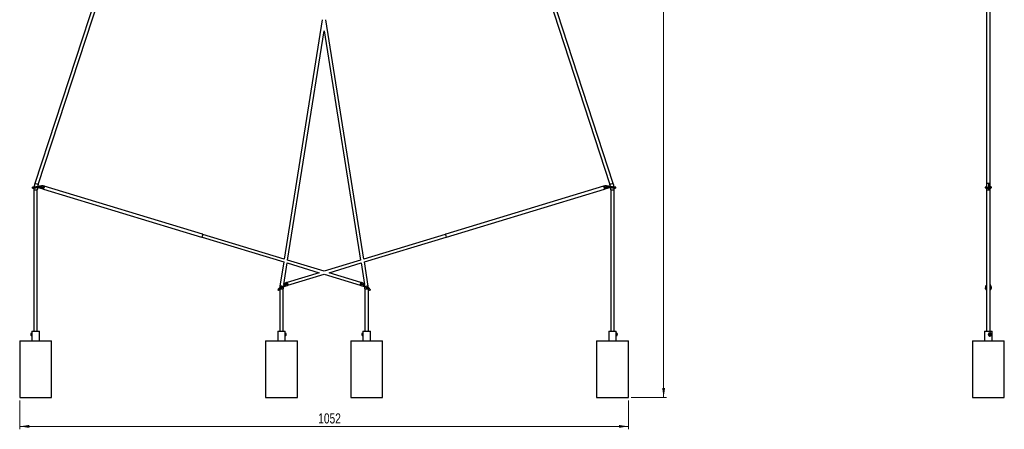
# Model space of a CAD drawing. Header units: millimetres. Extents: x 648 to 989, y 252 to 625.
# Tile 1 of 2: x 648 to 989, y 252 to 394. Entities that reach past the tile are written whole.
import ezdxf

# ---------------------------------------------------------------- set-up
doc = ezdxf.new("R2010")
doc.units = ezdxf.units.MM
doc.styles.add('SLDTEXTSTYLE0', font='TXT', dxfattribs={"width": 0.75})
doc.dimstyles.new('SLDDIMSTYLE0', dxfattribs={"dimtxt": 3.5, "dimasz": 3.302, "dimexe": 0, "dimexo": 0.0625, "dimgap": 0.875, "dimtad": 1, "dimdec": 0, "dimlfac": 5, "dimrnd": 1e-09, "dimzin": 12, "dimdsep": 46, "dimtxsty": 'SLDTEXTSTYLE0', "dimsah": 1, "dimcen": 0.09, "dimadec": 0, "dimazin": 3, "dimtfac": 1, "dimtdec": 0, "dimtofl": 0, "dimtmove": 0, "dimatfit": 3, "dimfxl": 0, "dimfrac": 2, "dimtolj": 1, "dimtzin": 12, "dimarcsym": 0})

# ---------------------------------------------------------------- blocks, each defined once
blk = doc.blocks.new('_D')
at = {"color": 7, "linetype": 'Continuous', "lineweight": 0}
for p, q in [((809.2, 522.58), (871.9, 522.58)), ((870.9, 522.58), (870.9, 263.45)), ((859.72, 263.45), (871.9, 263.45))]:
    blk.add_line(p, q, dxfattribs=at)
at = {"color": 7, "linetype": 'Continuous', "lineweight": 18}
for points in [[(870.9, 522.58), (870.39, 519.28), (871.41, 519.28)], [(870.9, 263.45), (871.41, 266.76), (870.39, 266.76)]]:
    blk.add_solid(points, dxfattribs=at)
at = {"color": 7, "linetype": 'Continuous', "lineweight": 18, "insert": (866.39, 412.43), "char_height": 3.5, "attachment_point": 1, "rotation": 90, "style": 'SLDTEXTSTYLE0'}
blk.add_mtext('1296', dxfattribs=at)
blk = doc.blocks.new('_D_1')
at = {"color": 7, "linetype": 'Continuous', "lineweight": 0}
for p, q in [((648.28, 262.45), (648.28, 252.45)), ((858.72, 262.45), (858.72, 252.45)), ((858.72, 253.45), (648.28, 253.45))]:
    blk.add_line(p, q, dxfattribs=at)
at = {"color": 7, "linetype": 'Continuous', "lineweight": 18}
for points in [[(648.28, 253.45), (651.58, 252.95), (651.58, 253.96)], [(858.72, 253.45), (855.42, 253.96), (855.42, 252.95)]]:
    blk.add_solid(points, dxfattribs=at)
at = {"color": 7, "linetype": 'Continuous', "lineweight": 18, "insert": (751.5, 257.97), "char_height": 3.5, "attachment_point": 1, "style": 'SLDTEXTSTYLE0'}
blk.add_mtext('1052', dxfattribs=at)

msp = doc.modelspace()

# ---------------------------------------------------------------- linework, layer by layer
at = {"color": 7, "linetype": 'Continuous', "lineweight": 25}
for p, q in [((709.86, 509.62), (653.54, 337.4)), ((654.68, 337.03), (711, 509.25)), ((796.01, 509.25), (852.32, 337.03)), ((853.46, 337.4), (797.15, 509.62)), ((982.57, 509.44), (982.57, 337.22)), ((983.77, 337.22), (983.77, 509.44)), ((752.89, 393.99), (739.73, 311.28)), ((767.27, 311.28), (754.11, 393.99)), ((740.89, 310.93), (753.5, 390.18)), ((753.5, 390.18), (766.12, 310.93)), ((654.68, 337.03), (653.54, 337.4)), ((853.46, 337.4), (852.32, 337.03)), ((982.57, 337.22), (982.57, 336.24)), ((983.77, 336.26), (983.77, 337.22)), ((652.74, 335.75), (652.69, 336.11)), ((652.69, 336.11), (652.69, 336.11)), ((655.8, 336.55), (653.15, 336.16)), ((653.16, 336.19), (653.26, 336.2)), ((653.18, 335.17), (653.18, 286.35)), ((653.18, 335.17), (654.38, 335.17)), ((653.68, 336.14), (653.72, 335.87)), ((653.72, 335.87), (653.82, 335.88)), ((654.23, 336.08), (653.82, 335.88)), ((653.82, 335.88), (654.27, 335.96)), ((654.38, 286.35), (654.38, 335.17)), ((654.5, 336.37), (655.81, 336.55)), ((654.54, 335.97), (655.14, 335.89)), ((655.14, 335.89), (656.32, 335.55)), ((655.81, 336.55), (655.8, 336.55)), ((655.98, 336.08), (656.3, 336.04)), ((656.3, 336.04), (656.51, 335.98)), ((656.3, 336.04), (656.52, 336.01)), ((656.32, 335.55), (656.52, 335.49)), ((656.51, 335.98), (656.52, 336.01)), ((656.65, 335.94), (656.51, 335.98)), ((656.51, 335.48), (656.53, 335.53)), ((656.51, 335.48), (711.15, 318.9)), ((656.52, 336.01), (656.53, 336.02)), ((656.53, 336.02), (656.67, 336.48)), ((656.66, 335.97), (656.53, 336.02)), ((656.56, 335.63), (656.53, 335.53)), ((656.61, 335.78), (656.56, 335.63)), ((656.69, 336.07), (656.61, 335.78)), ((656.81, 336.44), (656.67, 336.48)), ((656.67, 336.48), (656.67, 336.48)), ((656.67, 336.48), (656.81, 336.44)), ((656.67, 336.48), (656.67, 336.48)), ((656.81, 336.44), (656.67, 336.48)), ((711.45, 319.86), (656.78, 336.45)), ((656.8, 336.44), (656.81, 336.44)), ((656.81, 336.44), (656.81, 336.44)), ((850.16, 336.43), (795.56, 319.86)), ((795.85, 318.9), (850.49, 335.48)), ((850.22, 336.45), (850.16, 336.43)), ((850.33, 336.48), (850.2, 336.44)), ((850.2, 336.44), (850.33, 336.48)), ((850.33, 336.48), (850.2, 336.44)), ((850.2, 336.44), (850.2, 336.44)), ((850.2, 336.44), (850.2, 336.44)), ((850.31, 336.07), (850.34, 335.97)), ((850.33, 336.48), (850.48, 336.02)), ((850.33, 336.48), (850.33, 336.48)), ((850.34, 335.97), (850.48, 336.02)), ((850.4, 335.78), (850.34, 335.97)), ((850.49, 335.98), (850.35, 335.94)), ((850.47, 335.53), (850.49, 335.48)), ((850.48, 336.01), (850.7, 336.04)), ((850.48, 336.02), (850.48, 336.01)), ((850.49, 335.98), (850.48, 336.01)), ((850.49, 335.98), (850.7, 336.04)), ((850.49, 335.49), (850.68, 335.55)), ((850.68, 335.55), (851.86, 335.89)), ((850.7, 336.04), (851.02, 336.08)), ((853.86, 336.16), (851.2, 336.55)), ((851.2, 336.55), (851.2, 336.55)), ((851.2, 336.55), (852.5, 336.37)), ((851.86, 335.89), (852.46, 335.97)), ((851.86, 335.89), (851.86, 335.9)), ((852.73, 335.96), (852.46, 335.97)), ((852.62, 335.17), (852.62, 286.35)), ((852.62, 335.17), (853.82, 335.17)), ((852.73, 335.96), (853.18, 335.88)), ((853.18, 335.88), (852.77, 336.08)), ((853.28, 335.87), (853.18, 335.88)), ((853.28, 335.87), (853.32, 336.14)), ((853.75, 336.2), (853.85, 336.19)), ((853.82, 286.35), (853.82, 335.17)), ((854.31, 336.11), (854.26, 335.75)), ((854.31, 336.11), (854.31, 336.11)), ((982.18, 335.87), (982.17, 336.14)), ((982.18, 335.88), (982.17, 336.08)), ((982.57, 336.38), (982.18, 336.15)), ((982.18, 335.87), (982.18, 335.88)), ((982.57, 335.77), (982.57, 335.17)), ((982.57, 335.17), (982.57, 286.35)), ((983.15, 336.11), (983.16, 335.75)), ((983.15, 336.11), (983.21, 336.11)), ((983.21, 335.75), (983.16, 335.75)), ((983.21, 335.75), (983.21, 336.11)), ((984.16, 336.19), (983.77, 336.39)), ((983.77, 335.17), (983.77, 335.79)), ((983.77, 286.35), (983.77, 335.17)), ((984.17, 336.18), (984.18, 335.91)), ((711.54, 319.82), (711.25, 318.88)), ((711.34, 318.84), (739.57, 310.27)), ((711.54, 319.83), (711.54, 319.82)), ((739.73, 311.28), (711.64, 319.81)), ((795.37, 319.81), (767.27, 311.28)), ((767.43, 310.27), (795.66, 318.84)), ((795.46, 319.83), (795.46, 319.82)), ((795.46, 319.82), (795.75, 318.88)), ((739.57, 310.27), (738.25, 301.97)), ((739.54, 302.5), (740.73, 309.92)), ((740.73, 309.92), (751.76, 306.57)), ((753.5, 307.1), (740.89, 310.93)), ((766.12, 310.93), (753.5, 307.1)), ((755.24, 306.57), (766.28, 309.92)), ((766.28, 309.92), (767.46, 302.5)), ((768.76, 301.97), (767.43, 310.27)), ((751.76, 306.57), (740.7, 303.22)), ((766.24, 303.23), (755.24, 306.57)), ((740.73, 303.22), (740.59, 303.18)), ((740.59, 303.18), (740.73, 303.22)), ((740.73, 303.22), (740.59, 303.18)), ((740.59, 303.18), (740.59, 303.18)), ((740.73, 302.71), (740.59, 303.18)), ((740.59, 303.18), (740.59, 303.18)), ((740.73, 303.22), (740.73, 303.22)), ((740.73, 303.22), (740.73, 303.22)), ((741.02, 302.26), (753.5, 306.05)), ((753.5, 306.05), (765.98, 302.26)), ((766.3, 303.22), (766.24, 303.23)), ((766.41, 303.18), (766.27, 302.71)), ((766.41, 303.18), (766.28, 303.22)), ((766.28, 303.22), (766.28, 303.22)), ((766.28, 303.22), (766.28, 303.22)), ((766.28, 303.22), (766.41, 303.18)), ((766.41, 303.18), (766.28, 303.22)), ((766.41, 303.18), (766.41, 303.18)), ((737.73, 300.38), (737.49, 300.65)), ((737.49, 300.65), (737.49, 300.65)), ((737.83, 300.98), (738.18, 301.29)), ((738.17, 300.76), (738.17, 286.35)), ((738.3, 301.24), (738.48, 301.03)), ((738.41, 301.46), (738.47, 301.52)), ((738.41, 301.46), (738.41, 301.46)), ((738.48, 301.03), (738.55, 301.1)), ((738.78, 301.49), (738.55, 301.1)), ((738.55, 301.1), (738.89, 301.41)), ((739.11, 301.57), (739.65, 301.84)), ((739.37, 286.35), (739.37, 301.03)), ((739.55, 302.5), (739.83, 302.76)), ((739.65, 301.84), (740.82, 302.2)), ((739.83, 302.76), (739.84, 302.75)), ((740.25, 302.46), (740.53, 302.61)), ((740.53, 302.61), (740.73, 302.71)), ((740.53, 302.61), (740.74, 302.67)), ((740.87, 302.75), (740.73, 302.71)), ((740.73, 302.71), (740.73, 302.71)), ((740.74, 302.67), (740.73, 302.71)), ((740.88, 302.71), (740.74, 302.67)), ((740.82, 302.2), (741.02, 302.26)), ((740.87, 302.75), (740.84, 302.85)), ((740.84, 302.85), (740.93, 302.56)), ((740.87, 302.75), (740.88, 302.71)), ((740.88, 302.71), (740.93, 302.56)), ((740.93, 302.56), (740.97, 302.41)), ((740.97, 302.41), (741, 302.31)), ((741, 302.32), (741.02, 302.26)), ((741.02, 302.26), (741, 302.31)), ((766, 302.32), (765.98, 302.26)), ((766, 302.31), (765.99, 302.26)), ((765.99, 302.26), (766.18, 302.2)), ((766.08, 302.56), (766.13, 302.75)), ((766.08, 302.56), (766.12, 302.71)), ((766.12, 302.71), (766.13, 302.75)), ((766.26, 302.67), (766.12, 302.71)), ((766.16, 302.85), (766.13, 302.75)), ((766.13, 302.75), (766.27, 302.71)), ((766.18, 302.2), (767.36, 301.84)), ((766.26, 302.67), (766.27, 302.71)), ((766.26, 302.67), (766.47, 302.61)), ((766.27, 302.71), (766.47, 302.61)), ((766.27, 302.71), (766.27, 302.71)), ((766.47, 302.61), (766.76, 302.46)), ((767.17, 302.75), (767.17, 302.76)), ((767.17, 302.76), (767.46, 302.5)), ((767.36, 301.84), (767.89, 301.57)), ((767.36, 301.84), (767.36, 301.84)), ((767.63, 301.03), (767.63, 286.35)), ((768.11, 301.41), (768.45, 301.1)), ((768.45, 301.1), (768.22, 301.49)), ((768.52, 301.03), (768.45, 301.1)), ((768.52, 301.03), (768.7, 301.24)), ((768.53, 301.52), (768.6, 301.46)), ((768.6, 301.46), (768.6, 301.46)), ((768.83, 301.29), (769.17, 300.98)), ((768.83, 286.35), (768.83, 300.76)), ((769.51, 300.65), (769.27, 300.38)), ((769.51, 300.65), (769.51, 300.65)), ((982.18, 301.03), (982.17, 301.24)), ((982.53, 302.56), (982.39, 302.17)), ((982.57, 302.64), (982.53, 302.56)), ((983.77, 302.55), (983.72, 302.63)), ((983.77, 302.61), (983.79, 302.58)), ((983.77, 301.33), (983.77, 301.34)), ((983.93, 302.22), (983.79, 302.58)), ((984.17, 301.53), (984.18, 301.14)), ((984.17, 301.27), (984.18, 301.07)), ((984.18, 301.07), (984.18, 301.14)), ((652.48, 286.35), (652.48, 285.46)), ((652.48, 286.35), (654.97, 286.35)), ((654.97, 286.35), (655.08, 286.35)), ((655.08, 283.05), (655.08, 286.35)), ((737.47, 286.35), (737.47, 283.05)), ((737.47, 286.35), (737.58, 286.35)), ((737.58, 286.35), (740.07, 286.35)), ((740.07, 285.47), (740.07, 286.35)), ((766.93, 286.35), (766.93, 285.46)), ((766.93, 286.35), (769.42, 286.35)), ((769.42, 286.35), (769.53, 286.35)), ((769.53, 283.05), (769.53, 286.35)), ((851.92, 286.35), (851.92, 283.05)), ((851.92, 286.35), (852.03, 286.35)), ((852.03, 286.35), (854.52, 286.35)), ((854.52, 285.47), (854.52, 286.35)), ((981.87, 286.35), (981.87, 283.05)), ((981.87, 286.35), (984.47, 286.35)), ((984.47, 283.05), (984.47, 286.35)), ((648.28, 283.05), (648.28, 263.45)), ((648.28, 283.05), (659.28, 283.05)), ((652.48, 285.82), (652.44, 285.82)), ((652.44, 284.67), (652.48, 284.67)), ((652.48, 285.01), (652.48, 283.05)), ((659.28, 263.45), (659.28, 283.05)), ((733.27, 283.05), (733.27, 263.45)), ((733.27, 283.05), (744.27, 283.05)), ((740.11, 285.82), (740.07, 285.82)), ((740.07, 283.05), (740.07, 285.03)), ((740.07, 284.67), (740.11, 284.67)), ((744.27, 263.45), (744.27, 283.05)), ((762.73, 283.05), (762.73, 263.45)), ((762.73, 283.05), (773.73, 283.05)), ((766.93, 285.82), (766.89, 285.82)), ((766.89, 284.67), (766.93, 284.67)), ((766.93, 285.01), (766.93, 283.05)), ((773.73, 263.45), (773.73, 283.05)), ((847.72, 283.05), (847.72, 263.45)), ((847.72, 283.05), (858.72, 283.05)), ((854.56, 285.82), (854.52, 285.82)), ((854.52, 283.05), (854.52, 285.03)), ((854.52, 284.67), (854.56, 284.67)), ((858.72, 263.45), (858.72, 283.05)), ((977.67, 283.05), (977.67, 263.45)), ((977.67, 283.05), (988.67, 283.05)), ((983.67, 285.67), (983.85, 285.67)), ((983.67, 284.83), (983.67, 285.67)), ((983.85, 284.83), (983.67, 284.83)), ((983.76, 285.82), (983.69, 285.82)), ((983.69, 284.67), (983.76, 284.67)), ((983.85, 285.67), (983.85, 284.83)), ((988.67, 263.45), (988.67, 283.05)), ((648.28, 263.45), (659.28, 263.45)), ((733.27, 263.45), (744.27, 263.45)), ((762.73, 263.45), (773.73, 263.45)), ((847.72, 263.45), (858.72, 263.45)), ((977.67, 263.45), (988.67, 263.45))]:
    msp.add_line(p, q, dxfattribs=at)
at = {"color": 8, "linetype": 'Continuous', "lineweight": 25}
for p, q in [((983.17, 337.4), (983.17, 336.15)), ((656.67, 336.48), (656.67, 336.48)), ((850.33, 336.48), (850.33, 336.48)), ((982.33, 336.16), (982.57, 336.3)), ((982.57, 335.17), (983.17, 335.17)), ((983.17, 335.75), (983.17, 335.17)), ((983.17, 335.17), (983.77, 335.17)), ((983.77, 336.32), (984.02, 336.19)), ((740.59, 303.18), (740.59, 303.18)), ((766.41, 303.18), (766.41, 303.18)), ((738.65, 301.68), (737.84, 300.95)), ((738.87, 301.87), (738.25, 301.97)), ((738.47, 301.03), (739.37, 301.03)), ((739.84, 302.75), (739.43, 302.38)), ((767.57, 302.38), (767.17, 302.75)), ((767.63, 301.03), (768.53, 301.03)), ((768.11, 301.41), (767.9, 301.57)), ((768.76, 301.97), (768.13, 301.87)), ((769.16, 300.95), (768.35, 301.68)), ((982.33, 300.95), (982.57, 301.62)), ((983.77, 301.63), (984.02, 300.98))]:
    msp.add_line(p, q, dxfattribs=at)
at = {"color": 8, "linetype": 'Continuous', "lineweight": 25, "flags": 128}
for points in [[(983.17, 337.4), (982.96, 337.39), (982.78, 337.36), (982.65, 337.31), (982.58, 337.25), (982.57, 337.22)], [(983.77, 337.22), (983.76, 337.25), (983.69, 337.31), (983.55, 337.36), (983.37, 337.39), (983.17, 337.4)], [(851.67, 336.13), (851.7, 336.07), (851.72, 336.02), (851.75, 335.98), (851.77, 335.95), (851.8, 335.92), (851.82, 335.9), (851.84, 335.89), (851.86, 335.89)], [(767.33, 302.14), (767.32, 302.08), (767.31, 302.02), (767.31, 301.97), (767.31, 301.93), (767.32, 301.9), (767.33, 301.87), (767.34, 301.85), (767.36, 301.84)], [(982.53, 302.56), (982.55, 302.59), (982.57, 302.63)]]:
    msp.add_lwpolyline(points, dxfattribs=at)
at = {"color": 7, "linetype": 'Continuous', "lineweight": 25, "flags": 128}
for points in [[(982.18, 335.87), (982.2, 335.84), (982.25, 335.82), (982.35, 335.8), (982.47, 335.78), (982.62, 335.76), (982.78, 335.75), (982.97, 335.75), (983.16, 335.75)], [(983.21, 335.75), (983.4, 335.76), (983.59, 335.77), (983.75, 335.79), (983.9, 335.81), (984.02, 335.83), (984.11, 335.86), (984.16, 335.88), (984.18, 335.91)], [(652.44, 284.67), (652.36, 284.71), (652.29, 284.82), (652.24, 284.99), (652.21, 285.19), (652.22, 285.4), (652.26, 285.59), (652.32, 285.73), (652.4, 285.81), (652.44, 285.82)], [(740.11, 285.82), (740.15, 285.81), (740.23, 285.73), (740.29, 285.59), (740.33, 285.4), (740.34, 285.19), (740.32, 284.99), (740.26, 284.82), (740.19, 284.71), (740.11, 284.67)], [(766.89, 284.67), (766.81, 284.71), (766.74, 284.82), (766.69, 284.99), (766.66, 285.19), (766.67, 285.4), (766.71, 285.59), (766.77, 285.73), (766.85, 285.81), (766.89, 285.82)], [(854.56, 285.82), (854.6, 285.81), (854.68, 285.73), (854.74, 285.59), (854.78, 285.4), (854.79, 285.19), (854.77, 284.99), (854.71, 284.82), (854.64, 284.71), (854.56, 284.67)], [(983.76, 284.67), (983.95, 284.71), (984.11, 284.82), (984.23, 284.99), (984.28, 285.19), (984.27, 285.4), (984.18, 285.59), (984.04, 285.73), (983.86, 285.81), (983.66, 285.81), (983.48, 285.73), (983.34, 285.59), (983.25, 285.4), (983.24, 285.19), (983.29, 284.99), (983.41, 284.82), (983.57, 284.71), (983.76, 284.67)]]:
    msp.add_lwpolyline(points, dxfattribs=at)
at = {"color": 7, "linetype": 'Continuous', "lineweight": 25}
for centre, radius, start, end in [((660.38, 335.17), 7.2, 161.8916, 171.7281), ((660.38, 335.17), 6, 161.8916, 168.386), ((846.62, 335.17), 6, 11.614, 18.1084), ((846.62, 335.17), 7.2, 8.2159, 18.1084), ((653.85, 330.83), 5.4, 97.427, 102.4683), ((652.39, 340.95), 4.85, 273.5041, 278.9436), ((651.52, 349.61), 13.92, 275.0305, 279.1126), ((660.38, 335.17), 7.2, 174.9463, 180), ((660.38, 335.17), 6, 172.2273, 180), ((655.34, 336.1), 0.643, 358.0981, 43.9594), ((656.09, 334.57), 2, 73.1185, 75.56), ((656.09, 334.57), 2, 73.1185, 75.56), ((850.91, 334.57), 2, 104.44, 106.8815), ((850.91, 334.57), 2, 104.44, 106.8815), ((851.66, 336.1), 0.643, 136.0406, 181.9019), ((846.62, 335.17), 6, 360, 7.7727), ((855.48, 349.61), 13.92, 260.8874, 264.9695), ((846.62, 335.17), 7.2, 360, 5.2597), ((853.15, 330.83), 5.4, 77.5317, 82.573), ((854.61, 340.95), 4.85, 261.0564, 266.4959), ((983, 340.45), 4.35, 261.0832, 271.9809), ((983.19, 340.36), 4.26, 270.2132, 281.2666), ((741.17, 301.27), 2, 106.8815, 109.3229), ((741.17, 301.27), 2, 106.8815, 109.3229), ((765.83, 301.27), 2, 70.6771, 73.1185), ((765.83, 301.27), 2, 70.6771, 73.1185), ((741.39, 296.92), 5.4, 131.1899, 136.2312), ((734.55, 304.52), 4.85, 307.2671, 312.7066), ((729.01, 311.23), 13.92, 308.7935, 312.8756), ((744.17, 301.03), 6, 170.9557, 177.832), ((744.17, 301.03), 4.8, 170.9557, 180), ((739.7, 302.12), 0.643, 31.8611, 77.7224), ((767.3, 302.12), 0.643, 102.2776, 148.1389), ((762.83, 301.03), 4.8, 0, 9.0443), ((777.99, 311.23), 13.92, 227.1244, 231.2065), ((762.83, 301.03), 6, 2.4619, 9.0443), ((772.45, 304.52), 4.85, 227.2934, 232.7329), ((765.61, 296.92), 5.4, 43.7688, 48.8101), ((982.81, 301.1), 0.637, 186.3763, 247.6831), ((982.94, 301.56), 0.864, 224.9492, 244.5292), ((983.54, 301.12), 0.644, 291.2514, 355.5298), ((983.36, 301.61), 0.909, 296.6454, 316.6245), ((983.7, 285.24), 0.575, 90.3844, 269.6156)]:
    msp.add_arc(centre, radius, start, end, dxfattribs=at)
for centre, major_axis, ratio, start_param, end_param in [((653.68, 336.25), (0.655, 0.094), 0.016787, 2.268864, 3.133764), ((653.68, 336.25), (0.655, 0.094), 0.016787, 4.70456, 5.05315), ((652.6, 335.59), (1.97, 0.28), 0.241677, 0.564521, 0.954693), ((656.11, 336.11), (2.21, -0.16), 0.016891, 4.352517, 4.655615), ((656.46, 336.01), (0.138, 0.46), 0.134892, 3.120775, 4.691571), ((850.55, 336.01), (-0.138, 0.46), 0.134892, 1.591614, 3.16241), ((850.89, 336.11), (2.21, 0.16), 0.016891, 4.769163, 5.072261), ((854.4, 335.59), (1.97, -0.28), 0.241677, 2.186899, 2.577071), ((853.32, 336.25), (0.655, -0.094), 0.016787, 4.371628, 4.720218), ((853.32, 336.25), (0.655, -0.094), 0.016787, 0.007829, 0.872729), ((982.19, 335.59), (-0.016, 0.552), 0.018576, 0.08261, 0.472782), ((983.17, 336.25), (0.6, 0.011), 0.15588, 2.799647, 3.148237), ((983.17, 336.25), (0.6, 0.011), 0.15588, 3.148237, 6.28983), ((983.17, 336.25), (0.6, 0.011), 0.15588, 0.006644, 0.355234), ((983.17, 336.25), (0.6, 0.012), 0.078191, 6.113524, 6.277087), ((738.23, 301.32), (0.493, 0.442), 0.016787, 4.70456, 5.05315), ((737.71, 300.18), (1.48, 1.33), 0.241677, 0.564521, 0.954693), ((740.34, 302.56), (1.93, 1.1), 0.016891, 4.352517, 4.655615), ((740.68, 302.66), (-0.141, 0.459), 0.134893, 3.120775, 4.691571), ((766.32, 302.66), (0.141, 0.459), 0.134893, 1.591614, 3.16241), ((766.67, 302.56), (1.93, -1.1), 0.016891, 4.769163, 5.072261), ((769.3, 300.18), (1.48, -1.33), 0.241677, 2.186899, 2.577071), ((768.77, 301.32), (0.493, -0.442), 0.016787, 4.371628, 4.720218), ((982.19, 300.18), (-0.02, 1.37), 0.003001, 0.301162, 0.691334), ((983.04, 302.56), (0.65, 1.08), 0.330397, 2.127115, 2.158434), ((983.17, 301.32), (0.6, 0.016), 0.736533, 6.272528, 6.341658), ((983.17, 301.32), (0.6, 0.014), 0.502472, 6.276099, 6.349782), ((983.17, 301.32), (0.6, 0.016), 0.736533, 6.184334, 6.272528), ((983.28, 302.56), (-0.67, 1.05), 0.337135, 4.12789, 4.175294), ((984.19, 300.22), (-0.02, 1.37), 0.003001, 0.301162, 0.691334)]:
    msp.add_ellipse(centre, major_axis=major_axis, ratio=ratio, start_param=start_param, end_param=end_param, dxfattribs=at)
for points, knots in [([(653.15, 336.16), (653.22, 336.16), (653.39, 336.16), (653.58, 336.15), (653.68, 336.14)], [0, 0, 0, 0, 0.428917, 1, 1, 1, 1]), ([(655.33, 336.13), (655.17, 336.14), (654.8, 336.16), (654.44, 336.11), (654.23, 336.08)], [0, 0, 0, 0, 0.4265853, 1, 1, 1, 1]), ([(654.28, 335.93), (654.34, 335.95), (654.43, 335.99), (654.51, 335.97), (654.54, 335.97)], [0, 0, 0, 0, 0.694861, 1, 1, 1, 1]), ([(655.14, 335.9), (655.15, 335.89), (655.18, 335.89), (655.22, 335.94), (655.28, 336.01), (655.31, 336.09), (655.33, 336.13)], [0, 0, 0, 0, 0.233288, 0.484188, 0.743495, 1, 1, 1, 1]), ([(656.59, 336.51), (656.49, 336.53), (656.32, 336.56), (656.06, 336.57), (655.89, 336.56), (655.8, 336.55)], [0, 0, 0, 0, 0.359382, 0.677477, 1, 1, 1, 1]), ([(655.81, 336.55), (655.89, 336.56), (656.06, 336.58), (656.32, 336.57), (656.49, 336.53), (656.59, 336.51)], [0, 0, 0, 0, 0.322519, 0.640612, 1, 1, 1, 1]), ([(656.53, 336.02), (656.54, 336.08), (656.57, 336.2), (656.6, 336.36), (656.6, 336.48), (656.59, 336.5), (656.59, 336.51)], [0, 0, 0, 0, 0.249973, 0.4997499, 0.7494312, 1, 1, 1, 1]), ([(850.42, 336.51), (850.41, 336.5), (850.4, 336.48), (850.4, 336.36), (850.43, 336.2), (850.46, 336.08), (850.48, 336.02)], [0, 0, 0, 0, 0.2505689, 0.5002501, 0.750027, 1, 1, 1, 1]), ([(851.2, 336.55), (851.11, 336.56), (850.95, 336.57), (850.68, 336.56), (850.51, 336.53), (850.42, 336.51)], [0, 0, 0, 0, 0.322519, 0.640612, 1, 1, 1, 1]), ([(850.42, 336.51), (850.51, 336.53), (850.68, 336.57), (850.94, 336.58), (851.11, 336.56), (851.2, 336.55)], [0, 0, 0, 0, 0.359382, 0.677477, 1, 1, 1, 1]), ([(852.77, 336.08), (852.62, 336.1), (852.26, 336.16), (851.88, 336.14), (851.67, 336.13)], [0, 0, 0, 0, 0.42697, 1, 1, 1, 1]), ([(852.46, 335.97), (852.49, 335.97), (852.58, 335.99), (852.66, 335.95), (852.72, 335.93)], [0, 0, 0, 0, 0.3051026, 1, 1, 1, 1]), ([(853.86, 336.16), (853.78, 336.16), (853.62, 336.16), (853.43, 336.15), (853.32, 336.14)], [0, 0, 0, 0, 0.4289173, 1, 1, 1, 1]), ([(982.33, 336.16), (982.29, 336.16), (982.2, 336.16), (982.18, 336.15), (982.17, 336.14)], [0, 0, 0, 0, 0.4289173, 1, 1, 1, 1]), ([(984.02, 336.19), (984.06, 336.19), (984.14, 336.2), (984.15, 336.19), (984.16, 336.18)], [0, 0, 0, 0, 0.524172, 1, 1, 1, 1]), ([(711.25, 318.88), (711.24, 318.88), (711.22, 318.89), (711.19, 318.89), (711.17, 318.89), (711.15, 318.9), (711.15, 318.9), (711.15, 318.9)], [0, 0, 0, 0, 0.226925, 0.453741, 0.683376, 0.914933, 1, 1, 1, 1]), ([(711.34, 318.84), (711.34, 318.84), (711.34, 318.84), (711.34, 318.84), (711.32, 318.85), (711.29, 318.86), (711.27, 318.87), (711.25, 318.87), (711.25, 318.88)], [0, 0, 0, 0, 0.002247, 0.227382, 0.453948, 0.68438, 0.915243, 1, 1, 1, 1]), ([(711.54, 319.83), (711.53, 319.83), (711.51, 319.84), (711.48, 319.85), (711.46, 319.86), (711.45, 319.86), (711.45, 319.86), (711.45, 319.86)], [0, 0, 0, 0, 0.226925, 0.453741, 0.683376, 0.914933, 1, 1, 1, 1]), ([(711.45, 319.86), (711.45, 319.86), (711.45, 319.86), (711.45, 319.86), (711.47, 319.85), (711.5, 319.84), (711.52, 319.83), (711.53, 319.82), (711.54, 319.82)], [0, 0, 0, 0, 0.067553, 0.277952, 0.489688, 0.705038, 0.920791, 1, 1, 1, 1]), ([(711.54, 319.82), (711.55, 319.82), (711.57, 319.81), (711.6, 319.81), (711.62, 319.81), (711.64, 319.8), (711.64, 319.8), (711.63, 319.81), (711.61, 319.81), (711.58, 319.81), (711.56, 319.82), (711.54, 319.83), (711.54, 319.83)], [0, 0, 0, 0, 0.105927, 0.211803, 0.318995, 0.427084, 0.533765, 0.638967, 0.744838, 0.852515, 0.960395, 1, 1, 1, 1]), ([(795.46, 319.83), (795.45, 319.82), (795.43, 319.82), (795.4, 319.81), (795.38, 319.81), (795.37, 319.81), (795.37, 319.81), (795.37, 319.81)], [0, 0, 0, 0, 0.2269252, 0.4537413, 0.6833757, 0.9149332, 1, 1, 1, 1]), ([(795.37, 319.8), (795.37, 319.8), (795.36, 319.8), (795.37, 319.8), (795.39, 319.81), (795.42, 319.81), (795.45, 319.82), (795.46, 319.82), (795.46, 319.82)], [0, 0, 0, 0, 0.067553, 0.277952, 0.489688, 0.705038, 0.920791, 1, 1, 1, 1]), ([(795.46, 319.82), (795.47, 319.83), (795.5, 319.83), (795.52, 319.84), (795.54, 319.86), (795.56, 319.86), (795.56, 319.86), (795.55, 319.86), (795.53, 319.85), (795.51, 319.84), (795.48, 319.83), (795.47, 319.83), (795.46, 319.83)], [0, 0, 0, 0, 0.105927, 0.211803, 0.318995, 0.427084, 0.533765, 0.638967, 0.744838, 0.852515, 0.960395, 1, 1, 1, 1]), ([(795.75, 318.88), (795.74, 318.87), (795.72, 318.87), (795.69, 318.85), (795.67, 318.85), (795.66, 318.84), (795.66, 318.84), (795.66, 318.84)], [0, 0, 0, 0, 0.226925, 0.453741, 0.683376, 0.914933, 1, 1, 1, 1]), ([(795.85, 318.9), (795.85, 318.9), (795.85, 318.9), (795.84, 318.9), (795.82, 318.89), (795.8, 318.89), (795.77, 318.88), (795.76, 318.88), (795.75, 318.88)], [0, 0, 0, 0, 0.002247, 0.227382, 0.453948, 0.68438, 0.915243, 1, 1, 1, 1]), ([(739.83, 302.76), (739.9, 302.81), (740.03, 302.92), (740.25, 303.05), (740.42, 303.12), (740.51, 303.15)], [0, 0, 0, 0, 0.322519, 0.640612, 1, 1, 1, 1]), ([(740.51, 303.15), (740.42, 303.12), (740.26, 303.05), (740.03, 302.91), (739.9, 302.81), (739.84, 302.75)], [0, 0, 0, 0, 0.359382, 0.677477, 1, 1, 1, 1]), ([(740.73, 302.71), (740.71, 302.77), (740.67, 302.89), (740.6, 303.04), (740.54, 303.14), (740.52, 303.15), (740.51, 303.15)], [0, 0, 0, 0, 0.249973, 0.49975, 0.749431, 1, 1, 1, 1]), ([(766.49, 303.15), (766.48, 303.15), (766.46, 303.14), (766.4, 303.04), (766.34, 302.89), (766.29, 302.77), (766.27, 302.71)], [0, 0, 0, 0, 0.250569, 0.50025, 0.750027, 1, 1, 1, 1]), ([(767.17, 302.75), (767.1, 302.81), (766.97, 302.91), (766.75, 303.05), (766.58, 303.12), (766.49, 303.15)], [0, 0, 0, 0, 0.322519, 0.640612, 1, 1, 1, 1]), ([(766.49, 303.15), (766.58, 303.12), (766.75, 303.05), (766.97, 302.92), (767.1, 302.81), (767.17, 302.76)], [0, 0, 0, 0, 0.359382, 0.677477, 1, 1, 1, 1]), ([(737.84, 300.95), (737.9, 300.99), (738.04, 301.09), (738.2, 301.18), (738.3, 301.24)], [0, 0, 0, 0, 0.428917, 1, 1, 1, 1]), ([(739.67, 302.14), (739.54, 302.06), (739.22, 301.87), (738.94, 301.63), (738.78, 301.49)], [0, 0, 0, 0, 0.426585, 1, 1, 1, 1]), ([(738.91, 301.39), (738.95, 301.44), (739, 301.52), (739.08, 301.56), (739.11, 301.57)], [0, 0, 0, 0, 0.694861, 1, 1, 1, 1]), ([(739.64, 301.84), (739.65, 301.85), (739.68, 301.86), (739.69, 301.92), (739.69, 302.02), (739.68, 302.1), (739.67, 302.14)], [0, 0, 0, 0, 0.233288, 0.484188, 0.743495, 1, 1, 1, 1]), ([(768.22, 301.49), (768.1, 301.59), (767.83, 301.84), (767.51, 302.03), (767.33, 302.14)], [0, 0, 0, 0, 0.42697, 1, 1, 1, 1]), ([(767.89, 301.57), (767.92, 301.56), (768, 301.52), (768.06, 301.44), (768.09, 301.39)], [0, 0, 0, 0, 0.305103, 1, 1, 1, 1]), ([(769.16, 300.95), (769.1, 300.99), (768.97, 301.09), (768.8, 301.18), (768.7, 301.24)], [0, 0, 0, 0, 0.428917, 1, 1, 1, 1]), ([(982.17, 301.49), (982.21, 301.59), (982.29, 301.84), (982.35, 302.03), (982.38, 302.14)], [0, 0, 0, 0, 0.42697, 1, 1, 1, 1]), ([(982.33, 300.95), (982.29, 300.99), (982.2, 301.09), (982.18, 301.18), (982.17, 301.24)], [0, 0, 0, 0, 0.428917, 1, 1, 1, 1]), ([(983.94, 302.17), (983.97, 302.09), (984.03, 301.9), (984.12, 301.67), (984.17, 301.53)], [0, 0, 0, 0, 0.426585, 1, 1, 1, 1]), ([(984.02, 300.98), (984.06, 301.03), (984.15, 301.13), (984.16, 301.22), (984.17, 301.27)], [0, 0, 0, 0, 0.428917, 1, 1, 1, 1]), ([(652.48, 285.46), (652.48, 285.44), (652.48, 285.36), (652.48, 285.21), (652.48, 285.07), (652.48, 285.02), (652.48, 285.01)], [0, 0, 0, 0, 0.161179, 0.578466, 0.959104, 1, 1, 1, 1]), ([(740.07, 285.03), (740.07, 285.05), (740.07, 285.13), (740.07, 285.28), (740.07, 285.41), (740.07, 285.47), (740.07, 285.47)], [0, 0, 0, 0, 0.161179, 0.578466, 0.959104, 1, 1, 1, 1]), ([(766.93, 285.46), (766.93, 285.44), (766.93, 285.36), (766.93, 285.21), (766.93, 285.07), (766.93, 285.02), (766.93, 285.01)], [0, 0, 0, 0, 0.161179, 0.578466, 0.959104, 1, 1, 1, 1]), ([(854.52, 285.03), (854.52, 285.05), (854.52, 285.13), (854.52, 285.28), (854.52, 285.41), (854.52, 285.47), (854.52, 285.47)], [0, 0, 0, 0, 0.161179, 0.578466, 0.959104, 1, 1, 1, 1])]:
    msp.add_open_spline(points, degree=3, knots=knots, dxfattribs=at)
at = {"color": 8, "linetype": 'Continuous', "lineweight": 25}
for points in [[(655.14, 335.9), (655, 335.93), (654.8, 335.98), (654.6, 335.97), (654.54, 335.97)], [(739.64, 301.84), (739.51, 301.79), (739.31, 301.73), (739.15, 301.6), (739.11, 301.57)]]:
    msp.add_open_spline(points, degree=3, knots=[0, 0, 0, 0, 0.717755, 1, 1, 1, 1], dxfattribs=at)
at = {"color": 7, "linetype": 'Continuous', "lineweight": 25}
for points in [[(656.8, 336.44), (656.8, 336.43), (656.79, 336.41), (656.77, 336.32), (656.74, 336.21), (656.71, 336.12), (656.69, 336.07)], [(850.31, 336.07), (850.29, 336.12), (850.27, 336.21), (850.23, 336.32), (850.21, 336.41), (850.2, 336.43), (850.2, 336.44)], [(850.47, 335.53), (850.46, 335.56), (850.44, 335.63), (850.41, 335.73), (850.4, 335.78)], [(740.73, 303.22), (740.73, 303.21), (740.74, 303.18), (740.76, 303.1), (740.8, 302.99), (740.82, 302.9), (740.84, 302.85)], [(766.16, 302.85), (766.18, 302.9), (766.21, 302.99), (766.24, 303.1), (766.26, 303.18), (766.27, 303.21), (766.28, 303.22)], [(766, 302.31), (766.01, 302.34), (766.03, 302.41), (766.06, 302.51), (766.08, 302.56)]]:
    msp.add_open_spline(points, degree=3, dxfattribs=at)

# ---------------------------------------------------------------- dimensions: what is measured, and where the dimension line sits
at = {"color": 7, "linetype": 'Continuous', "lineweight": 18}
for base, p1, p2, angle, picture, middle in [((870.9, 263.45), (808.2, 522.58), (858.72, 263.45), 90, '_D', (870.9, 417.6)), ((648.28, 253.45), (858.72, 263.45), (648.28, 263.45), 0, '_D_1', (756.67, 253.45))]:
    dim = msp.add_linear_dim(base=base, p1=p1, p2=p2, angle=angle, dimstyle='SLDDIMSTYLE0', dxfattribs=at)
    dim.commit()
    dim.dimension.update_dxf_attribs({"geometry": picture, "text_midpoint": middle, "dimtype": 160})

doc.saveas('drawing.dxf')
